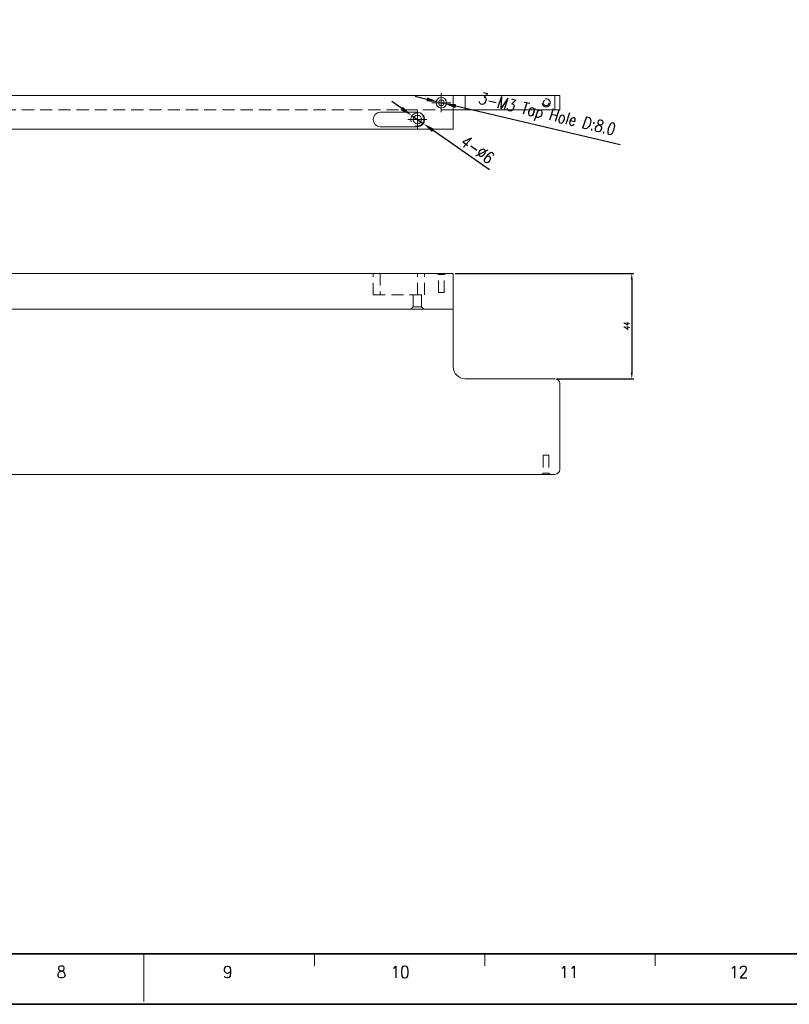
# Model space of a CAD drawing. Header units: millimetres. Extents: x 4497 to 13960, y 12291 to 16372.
# Tile 187 of 217: x 9106 to 9427, y 15521 to 15933. Entities that reach past the tile are written whole.
import ezdxf
from ezdxf.enums import TextEntityAlignment as Align

# ---------------------------------------------------------------- set-up
doc = ezdxf.new("R2010")
doc.units = ezdxf.units.MM
doc.header["$LTSCALE"] = 0.8
doc.header["$PDMODE"] = 3
doc.header["$PDSIZE"] = 0.3125
doc.linetypes.add('CENTER', pattern=[50.8, 31.75, -6.35, 6.35, -6.35])
doc.linetypes.add('HIDDEN', pattern=[9.525, 6.35, -3.175])
doc.layers.get('0').update_dxf_attribs({"linetype": 'CONTINUOUS', "lineweight": 0})
doc.layers.get('Defpoints').update_dxf_attribs({"linetype": 'CONTINUOUS', "lineweight": 0})
for name, color, linetype, lineweight in [('1', 2, 'CENTER', 0), ('2', 3, 'CONTINUOUS', 0), ('3', 5, 'HIDDEN', 0), ('P', 1, 'CONTINUOUS', 0)]:
    doc.layers.add(name, color=color, linetype=linetype, lineweight=lineweight)
doc.styles.get("Standard").update_dxf_attribs({"font": 'romans.shx', "width": 0.8, "oblique": 5, "bigfont": 'whgtxt.shx'})
doc.dimstyles.get("Standard").update_dxf_attribs({"dimtxt": 2.5, "dimasz": 2.5, "dimexe": 0.8, "dimexo": 0.8, "dimgap": 0.8, "dimtad": 1, "dimdsep": 46, "dimtxsty": 'Standard', "dimcen": 0, "dimclrd": 3, "dimclre": 3, "dimclrt": 3, "dimazin": 0, "dimtp": 0.001, "dimtm": 0.001, "dimtfac": 1, "dimtmove": 0, "dimatfit": 3, "dimfxl": 0, "dimtolj": 1, "dimarcsym": 0})

# ---------------------------------------------------------------- blocks, each defined once
blk = doc.blocks.new('*D1118')
at = {"layer": '2', "color": 3, "lineweight": -2}
for p, q in [((9265.42, 15895.8), (9261.33, 15898.67)), ((9269.52, 15892.93), (9274.43, 15889.49)), ((9302.09, 15870.11), (9278.52, 15886.62))]:
    blk.add_line(p, q, dxfattribs=at)
at = {"layer": '2', "color": 3}
for points in [[(9265.9, 15896.49), (9264.94, 15895.12), (9269.52, 15892.93)], [(9279, 15887.3), (9278.05, 15885.94), (9274.43, 15889.49)]]:
    blk.add_solid(points, dxfattribs=at)
at = {"layer": 'Defpoints', "color": 0}
for p in [(9269.52, 15892.93), (9274.43, 15889.49)]:
    blk.add_point(p, dxfattribs=at)
at = {"layer": '2', "color": 3, "insert": (9296.96, 15878.71), "char_height": 5, "attachment_point": 5, "rotation": 324.9794}
blk.add_mtext('\\A1;4-∅6', dxfattribs=at)
blk = doc.blocks.new('*D1119')
at = {"layer": '2', "color": 3, "lineweight": -2}
for p, q in [((9275.94, 15899.64), (9271.07, 15900.79)), ((9280.8, 15898.49), (9283.14, 15897.94)), ((9356.71, 15880.56), (9288.01, 15896.79))]:
    blk.add_line(p, q, dxfattribs=at)
at = {"layer": '2', "color": 3}
for points in [[(9276.13, 15900.45), (9275.75, 15898.83), (9280.8, 15898.49)], [(9288.2, 15897.6), (9287.81, 15895.98), (9283.14, 15897.94)]]:
    blk.add_solid(points, dxfattribs=at)
at = {"layer": 'Defpoints', "color": 0}
for p in [(9280.8, 15898.49), (9283.14, 15897.94)]:
    blk.add_point(p, dxfattribs=at)
at = {"layer": '2', "color": 3, "insert": (9325.92, 15892.9), "char_height": 5, "attachment_point": 5, "rotation": 346.7141}
blk.add_mtext('\\A1;3-M3 Tap Hole D:8.0', dxfattribs=at)
blk = doc.blocks.new('*D1209')
at = {"layer": '2', "color": 3, "lineweight": -2}
for p, q in [((9287.77, 15826.87), (9362.39, 15826.87)), ((9361.59, 15824.37), (9361.59, 15785.37)), ((9330.27, 15782.87), (9362.39, 15782.87))]:
    blk.add_line(p, q, dxfattribs=at)
at = {"layer": '2', "color": 3}
for points in [[(9361.17, 15824.37), (9362, 15824.37), (9361.59, 15826.87)], [(9361.17, 15785.37), (9362, 15785.37), (9361.59, 15782.87)]]:
    blk.add_solid(points, dxfattribs=at)
at = {"layer": 'Defpoints', "color": 0}
for p in [(9286.97, 15826.87), (9329.47, 15782.87), (9361.59, 15782.87)]:
    blk.add_point(p, dxfattribs=at)
at = {"layer": '2', "color": 3, "insert": (9359.54, 15804.87), "char_height": 2.5, "attachment_point": 5, "rotation": 90}
blk.add_mtext('\\A1;44', dxfattribs=at)

msp = doc.modelspace()

# ---------------------------------------------------------------- linework, layer by layer
at = {"lineweight": 15}
for p, q in [((8729.472, 15901.212), (9331.472, 15901.212)), ((9286.972, 15901.212), (9286.972, 15887.212)), ((9291.972, 15901.212), (9291.972, 15895.212)), ((9329.472, 15901.212), (9329.472, 15895.212)), ((9331.472, 15901.212), (9331.472, 15895.212)), ((9271.972, 15894.212), (9256.472, 15894.212)), ((9286.972, 15895.212), (9331.472, 15895.212)), ((9256.472, 15888.212), (9271.972, 15888.212)), ((9286.972, 15887.212), (8729.472, 15887.212)), ((9286.972, 15826.865), (8739.672, 15826.865)), ((9286.972, 15787.865), (9286.972, 15826.865)), ((8729.472, 15811.865), (9286.972, 15811.865)), ((9291.972, 15782.865), (9329.472, 15782.865)), ((9331.472, 15780.865), (9331.472, 15744.865)), ((9329.472, 15742.865), (8739.672, 15742.865))]:
    msp.add_line(p, q, dxfattribs=at)
at = {"color": 7, "linetype": 'Continuous', "lineweight": 35}
msp.add_line((8587.912, 15542.403), (9727.439, 15542.403), dxfattribs=at)
at = {"color": 7, "linetype": 'Continuous'}
for p, q in [((9157.676, 15522.481), (9157.676, 15542.403)), ((9178.791, 15542.403), (9392.452, 15542.403)), ((9178.791, 15542.403), (9392.452, 15542.403)), ((9227.5, 15542.403), (9392.452, 15542.403)), ((9228.896, 15537.422), (9228.896, 15542.403)), ((9300.117, 15537.422), (9300.117, 15542.403)), ((9371.337, 15537.422), (9371.337, 15542.403))]:
    msp.add_line(p, q, dxfattribs=at)
at = {"color": 7, "linetype": 'Continuous', "lineweight": 35}
msp.add_lwpolyline([(9749.185, 16361.337), (8561.185, 16361.337), (8561.185, 15521.337), (9749.185, 15521.337)], close=True, dxfattribs=at)
at = {"lineweight": 15}
for centre, radius in [((9281.972, 15898.212), 1.2), ((9271.972, 15891.212), 1.75)]:
    msp.add_circle(centre, radius, dxfattribs=at)
for centre, radius, start, end in [((9256.472, 15891.212), 3, 90, 270), ((9271.972, 15891.212), 3, 270, 90), ((9291.972, 15787.865), 5, 180, 270), ((9329.472, 15780.865), 2, 0, 90), ((9329.472, 15744.865), 2, 270, 0)]:
    msp.add_arc(centre, radius, start, end, dxfattribs=at)
at = {"layer": '1'}
for p, q in [((9281.972, 15894.212), (9281.972, 15902.212)), ((9277.972, 15898.212), (9285.972, 15898.212)), ((9271.972, 15887.212), (9271.972, 15895.212)), ((9267.972, 15891.212), (9275.972, 15891.212))]:
    msp.add_line(p, q, dxfattribs=at)
at = {"layer": '3'}
for p, q in [((9286.972, 15895.212), (8729.472, 15895.212)), ((9253.472, 15817.865), (9253.472, 15826.865)), ((9256.472, 15826.865), (9256.472, 15817.865)), ((9271.972, 15817.865), (9271.972, 15826.865)), ((9274.972, 15817.865), (9274.972, 15826.865)), ((9280.772, 15826.365), (9280.272, 15826.865)), ((9283.172, 15826.365), (9280.772, 15826.365)), ((9280.772, 15818.865), (9280.772, 15826.365)), ((9283.172, 15826.365), (9283.672, 15826.865)), ((9283.172, 15818.865), (9283.172, 15826.365)), ((9253.472, 15817.865), (9274.969, 15817.865)), ((9270.222, 15817.865), (9270.222, 15812.865)), ((9270.223, 15817.865), (9273.72, 15817.865)), ((9273.722, 15817.865), (9273.722, 15812.865)), ((9280.772, 15818.865), (9283.172, 15818.865)), ((9270.222, 15812.865), (9269.222, 15811.865)), ((9273.722, 15812.865), (9270.222, 15812.865)), ((9273.722, 15812.865), (9274.722, 15811.865)), ((9326.972, 15750.865), (9324.572, 15750.865)), ((9324.572, 15750.865), (9324.572, 15743.365)), ((9326.972, 15750.865), (9326.972, 15743.365)), ((9324.572, 15743.365), (9324.072, 15742.865)), ((9326.972, 15743.365), (9324.572, 15743.365)), ((9326.972, 15743.365), (9327.472, 15742.865))]:
    msp.add_line(p, q, dxfattribs=at)
for centre, radius in [((9325.772, 15898.212), 1.7), ((9325.772, 15898.212), 1.2), ((9271.972, 15891.212), 2.75)]:
    msp.add_circle(centre, radius, dxfattribs=at)
at = {"layer": 'P'}
msp.add_circle((9281.972, 15898.212), 2.2, dxfattribs=at)

# ---------------------------------------------------------------- texts
at = {"color": 7, "linetype": 'Continuous', "width": 0.933333}
for s, height, p in [('8', 4.98, (9123.16, 15534.835)), ('9', 4.98, (9192.67, 15534.835)), ('10', 4.9805, (9264.726, 15534.835)), ('11', 4.9805, (9335.327, 15534.835)), ('12', 4.9805, (9406.292, 15534.835))]:
    msp.add_text(s, height=height, dxfattribs=at).set_placement(p, align=Align.MIDDLE_CENTER)

# ---------------------------------------------------------------- dimensions: what is measured, and where the dimension line sits
at = {"layer": '2'}
dim = msp.add_diameter_dim_2p(p1=(9280.804, 15898.488), p2=(9283.14, 15897.936), text='3-M3 Tap Hole D:8.0', dimstyle='Standard', override={"dimscale": 2, "dimazin": 2}, dxfattribs=at)
dim.commit()
dim.dimension.update_dxf_attribs({"geometry": '*D1119', "text_midpoint": (9325.925, 15892.902)})
dim = msp.add_diameter_dim_2p(p1=(9269.515, 15892.934), p2=(9274.429, 15889.49), text='4-<>', dimstyle='Standard', override={"dimscale": 2, "dimazin": 2}, dxfattribs=at)
dim.commit()
dim.dimension.update_dxf_attribs({"geometry": '*D1118', "text_midpoint": (9294.603, 15875.353), "dimtype": 163})
dim = msp.add_linear_dim(base=(9361.587, 15782.865), p1=(9286.972, 15826.865), p2=(9329.472, 15782.865), angle=90, dimstyle='Standard', override={"dimazin": 2}, dxfattribs=at)
dim.commit()
dim.dimension.update_dxf_attribs({"geometry": '*D1209', "text_midpoint": (9359.537, 15804.865)})

doc.saveas('drawing.dxf')
